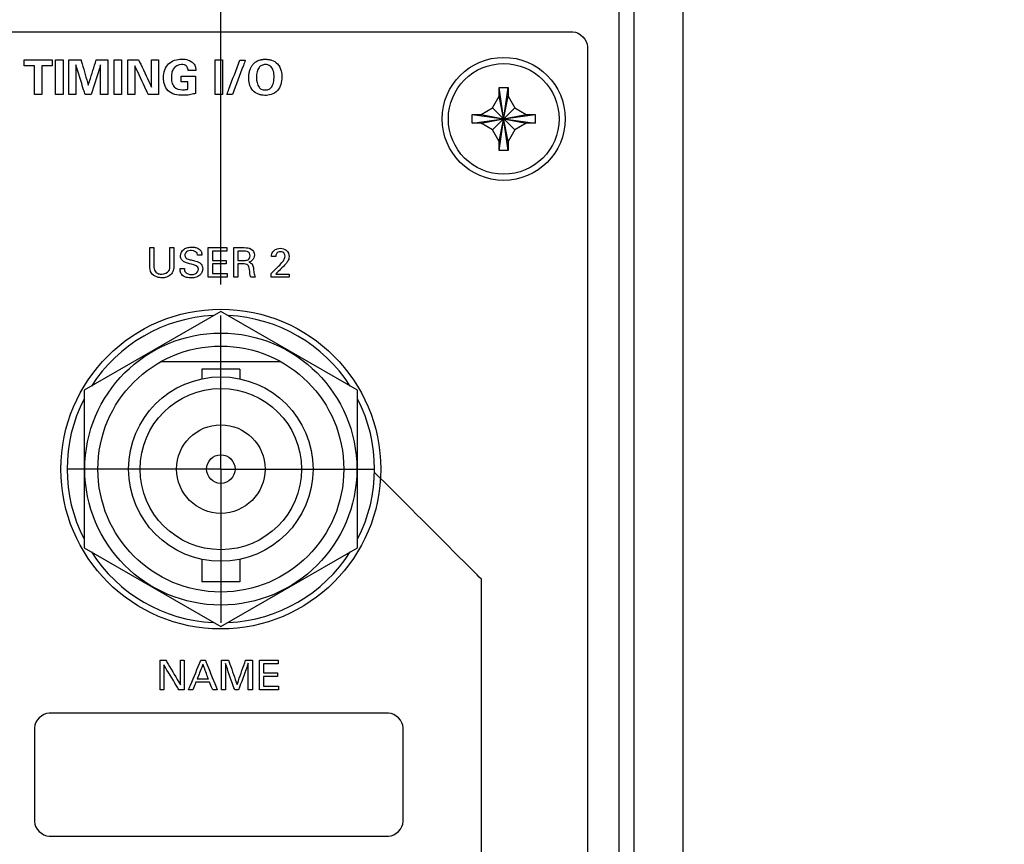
# Model space of a CAD drawing. Header units: inches. Extents: x 0 to 34, y 0 to 22.
# Tile 70 of 100: x 14.8 to 16.8, y 16.5 to 18.2. Entities that reach past the tile are written whole.
import ezdxf

# ---------------------------------------------------------------- set-up
doc = ezdxf.new("R2010")
doc.units = ezdxf.units.IN
doc.header["$LTSCALE"] = 1.87
doc.header["$MEASUREMENT"] = 0
doc.linetypes.add('CENTER', pattern=[0.6, 0.375, -0.075, 0.075, -0.075])
doc.layers.get('0').update_dxf_attribs({"linetype": 'CONTINUOUS'})
for name, color, linetype in [('DATUMCURVES', 7, 'CONTINUOUS'), ('DEFAULT_1', 7, 'CENTER'), ('DIMENSIONS', 7, 'CONTINUOUS')]:
    doc.layers.add(name, color=color, linetype=linetype)
doc.styles.get("Standard").update_dxf_attribs({"font": 'txt', "width": 0.8})
doc.dimstyles.new('DIMSTYLE_1', dxfattribs={"dimtxt": 0.125, "dimasz": 0.18, "dimexe": 0.18, "dimexo": 0.0625, "dimgap": 0.09, "dimtad": 0, "dimtih": 1, "dimtoh": 1, "dimdec": 3, "dimzin": 4, "dimdsep": 46, "dimtxsty": 'STANDARD', "dimblk": '_FILLED', "dimblk1": '_FILLED', "dimblk2": '_FILLED', "dimcen": 0.09, "dimadec": 0, "dimazin": 0, "dimtp": 0.001, "dimtm": 0.001, "dimtfac": 1, "dimtdec": 3, "dimtofl": 0, "dimtmove": 0, "dimatfit": 3, "dimldrblk": '_FILLED', "dimfxl": 1, "dimtolj": 1, "dimtzin": 4, "dimarcsym": 0})

# ---------------------------------------------------------------- blocks, each defined once
blk = doc.blocks.new('_FILLED')
at = {"color": 0, "linetype": 'BYBLOCK'}
blk.add_solid([(0, 0), (-1, 0.174), (-1, -0.174)], dxfattribs=at)
blk = doc.blocks.new('*D20')
at = {"layer": 'DIMENSIONS', "color": 2, "linetype": 'CONTINUOUS'}
for p, q in [((14.3524, 17.6723), (14.3524, 20.3602)), ((15.2391, 17.6723), (15.2391, 20.3602)), ((14.3524, 20.2352), (13.9924, 20.2352)), ((15.2391, 20.2352), (15.5981, 20.2352))]:
    blk.add_line(p, q, dxfattribs=at)
at = {"layer": 'DIMENSIONS', "color": 2, "linetype": 'CONTINUOUS', "xscale": 0.18, "yscale": 0.18, "zscale": 0.18}
blk.add_blockref('_FILLED', (14.3524, 20.2352), dxfattribs=at)
at = {"layer": 'DIMENSIONS', "color": 2, "linetype": 'CONTINUOUS', "xscale": 0.18, "yscale": 0.18, "zscale": 0.18, "rotation": 180}
blk.add_blockref('_FILLED', (15.2391, 20.2352), dxfattribs=at)
at = {"layer": 'DIMENSIONS', "color": 2, "linetype": 'CONTINUOUS', "width": 0.8}
for s, p in [('.887', (15.6606, 20.1727)), ('[', (16.1856, 20.1727)), ('22.52', (16.2856, 20.1727)), (']', (16.7856, 20.1727))]:
    blk.add_text(s, height=0.125, dxfattribs=at).set_placement(p)

msp = doc.modelspace()

# ---------------------------------------------------------------- linework, layer by layer
at = {"color": 7, "linetype": 'CONTINUOUS'}
for p, q in [((16.0491, 9.3238), (16.0491, 18.9448)), ((16.0791, 9.3265), (16.0791, 18.9422)), ((16.1791, 9.3389), (16.1791, 18.9298)), ((15.8051, 17.9453), (15.8231, 18.0733)), ((15.8051, 18.0553), (15.8051, 18.0733)), ((15.8051, 18.0733), (15.8231, 18.0733)), ((15.8231, 17.9453), (15.8051, 18.0733)), ((15.8231, 18.0733), (15.8231, 18.0553)), ((15.7915, 18.0319), (15.8051, 18.0553)), ((15.8051, 17.9633), (15.8231, 18.0553)), ((15.8231, 17.9633), (15.8051, 18.0553)), ((15.8231, 18.0553), (15.8366, 18.0319)), ((15.7501, 18.0003), (15.7501, 18.0183)), ((15.7501, 18.0003), (15.8781, 18.0183)), ((15.7501, 18.0183), (15.7681, 18.0183)), ((15.7501, 18.0183), (15.8781, 18.0003)), ((15.7681, 18.0183), (15.7915, 18.0319)), ((15.7681, 18.0003), (15.8601, 18.0183)), ((15.7681, 18.0183), (15.8601, 18.0003)), ((15.7915, 17.9868), (15.8366, 18.0319)), ((15.8366, 17.9868), (15.7915, 18.0319)), ((15.8366, 18.0319), (15.8601, 18.0183)), ((15.8601, 18.0183), (15.8781, 18.0183)), ((15.8781, 18.0183), (15.8781, 18.0003)), ((15.7681, 18.0003), (15.7501, 18.0003)), ((15.7915, 17.9868), (15.7681, 18.0003)), ((15.8601, 18.0003), (15.8366, 17.9868)), ((15.8781, 18.0003), (15.8601, 18.0003)), ((15.8051, 17.9633), (15.7915, 17.9868)), ((15.8366, 17.9868), (15.8231, 17.9633)), ((15.8051, 17.9453), (15.8051, 17.9633)), ((15.8231, 17.9633), (15.8231, 17.9453)), ((15.8231, 17.9453), (15.8051, 17.9453)), ((15.2391, 17.6178), (14.9616, 17.4575)), ((15.5166, 17.4575), (15.2391, 17.6178)), ((15.3614, 17.5153), (15.1167, 17.5153)), ((15.2006, 17.5006), (15.2006, 17.4808)), ((15.2776, 17.5006), (15.2006, 17.5006)), ((15.2776, 17.5006), (15.2776, 17.4808)), ((14.9616, 17.4575), (14.9616, 17.1371)), ((15.5166, 17.1371), (15.5166, 17.4575)), ((14.9616, 17.1371), (15.2391, 16.9769)), ((15.2391, 16.9769), (15.5166, 17.1371)), ((15.2006, 17.1138), (15.2006, 17.0681)), ((15.2776, 17.1138), (15.2776, 17.0681)), ((15.2776, 17.0681), (15.2006, 17.0681))]:
    msp.add_line(p, q, dxfattribs=at)
for centre, radius in [((15.8141, 18.0093), 0.125), ((15.8141, 18.0093), 0.1125), ((15.2391, 17.2973), 0.325), ((15.2391, 17.2973), 0.2765), ((15.2391, 17.2973), 0.25), ((15.2391, 17.2973), 0.1875), ((15.2391, 17.2973), 0.164), ((15.2391, 17.2973), 0.09), ((15.2391, 17.2973), 0.029)]:
    msp.add_circle(centre, radius, dxfattribs=at)
for start, end in [(92.8821, 147.3645), (32.6355, 87.1179), (152.8684, 207.1316), (332.8684, 27.1316), (212.6355, 267.1179), (272.8821, 327.3645)]:
    msp.add_arc((15.2391, 17.2973), 0.3125, start, end, dxfattribs=at)
at = {"layer": 'DATUMCURVES', "color": 40, "linetype": 'CONTINUOUS'}
for points, knots in [([(13.5355, 18.186, 0.8645), (13.6615, 18.186, 0.8645), (14.4678, 18.186, 0.8645), (15.2742, 18.186, 0.8645), (15.9545, 18.186, 0.8645)], [0, 0, 0, 0, 0.15625, 1, 1, 1, 1]), ([(15.9845, 18.156, 0.8645), (15.9845, 17.7306, 0.8645), (15.9845, 15.0079, 0.8645), (15.9845, 12.2853, 0.8645), (15.9845, 9.9881, 0.8645)], [0, 0, 0, 0, 0.15625, 1, 1, 1, 1]), ([(14.8394, 18.1291, 0.8645), (14.8423, 18.1291, 0.8645), (14.8613, 18.1291, 0.8645), (14.8803, 18.1291, 0.8645), (14.8963, 18.1291, 0.8645)], [0, 0, 0, 0, 0.15625, 1, 1, 1, 1]), ([(14.8603, 18.1174, 0.8645), (14.8592, 18.1174, 0.8645), (14.8522, 18.1174, 0.8645), (14.8452, 18.1174, 0.8645), (14.8394, 18.1174, 0.8645)], [0, 0, 0, 0, 0.15625, 1, 1, 1, 1]), ([(14.8603, 18.0588, 0.8645), (14.8603, 18.0618, 0.8645), (14.8603, 18.0814, 0.8645), (14.8603, 18.1009, 0.8645), (14.8603, 18.1174, 0.8645)], [0, 0, 0, 0, 0.15625, 1, 1, 1, 1]), ([(14.8963, 18.1174, 0.8645), (14.8952, 18.1174, 0.8645), (14.8883, 18.1174, 0.8645), (14.8813, 18.1174, 0.8645), (14.8754, 18.1174, 0.8645)], [0, 0, 0, 0, 0.15625, 1, 1, 1, 1]), ([(14.8754, 18.1174, 0.8645), (14.8754, 18.1143, 0.8645), (14.8754, 18.0948, 0.8645), (14.8754, 18.0753, 0.8645), (14.8754, 18.0588, 0.8645)], [0, 0, 0, 0, 0.15625, 1, 1, 1, 1]), ([(14.9032, 18.1293, 0.8645), (14.904, 18.1293, 0.8645), (14.909, 18.1293, 0.8645), (14.9141, 18.1293, 0.8645), (14.9183, 18.1293, 0.8645)], [0, 0, 0, 0, 0.15625, 1, 1, 1, 1]), ([(14.9032, 18.0588, 0.8645), (14.9032, 18.0624, 0.8645), (14.9032, 18.0859, 0.8645), (14.9032, 18.1094, 0.8645), (14.9032, 18.1293, 0.8645)], [0, 0, 0, 0, 0.15625, 1, 1, 1, 1]), ([(14.9183, 18.1293, 0.8645), (14.9183, 18.1256, 0.8645), (14.9183, 18.1021, 0.8645), (14.9183, 18.0786, 0.8645), (14.9183, 18.0588, 0.8645)], [0, 0, 0, 0, 0.15625, 1, 1, 1, 1]), ([(14.9303, 18.1291, 0.8645), (14.9315, 18.1291, 0.8645), (14.9397, 18.1291, 0.8645), (14.9479, 18.1291, 0.8645), (14.9549, 18.1291, 0.8645)], [0, 0, 0, 0, 0.15625, 1, 1, 1, 1]), ([(14.9303, 18.0588, 0.8645), (14.9303, 18.0624, 0.8645), (14.9303, 18.0859, 0.8645), (14.9303, 18.1093, 0.8645), (14.9303, 18.1291, 0.8645)], [0, 0, 0, 0, 0.15625, 1, 1, 1, 1]), ([(14.9631, 18.0588, 0.8645), (14.9622, 18.0619, 0.8645), (14.9559, 18.082, 0.8645), (14.9496, 18.1021, 0.8645), (14.9444, 18.119, 0.8645)], [0, 0, 0, 0, 0.15625, 1, 1, 1, 1]), ([(14.9444, 18.119, 0.8645), (14.9444, 18.1159, 0.8645), (14.9444, 18.0958, 0.8645), (14.9444, 18.0757, 0.8645), (14.9444, 18.0588, 0.8645)], [0, 0, 0, 0, 0.15625, 1, 1, 1, 1]), ([(14.9549, 18.1291, 0.8645), (14.9556, 18.1264, 0.8645), (14.9606, 18.1094, 0.8645), (14.9655, 18.0923, 0.8645), (14.9697, 18.0779, 0.8645)], [0, 0, 0, 0, 0.15625, 1, 1, 1, 1]), ([(14.9697, 18.0779, 0.8645), (14.9706, 18.0806, 0.8645), (14.9759, 18.0976, 0.8645), (14.9813, 18.1147, 0.8645), (14.9858, 18.1291, 0.8645)], [0, 0, 0, 0, 0.15625, 1, 1, 1, 1]), ([(14.9947, 18.119, 0.8645), (14.9937, 18.1159, 0.8645), (14.9873, 18.0958, 0.8645), (14.981, 18.0757, 0.8645), (14.9756, 18.0588, 0.8645)], [0, 0, 0, 0, 0.15625, 1, 1, 1, 1]), ([(14.9858, 18.1291, 0.8645), (14.987, 18.1291, 0.8645), (14.995, 18.1291, 0.8645), (15.003, 18.1291, 0.8645), (15.0097, 18.1291, 0.8645)], [0, 0, 0, 0, 0.15625, 1, 1, 1, 1]), ([(14.9947, 18.0588, 0.8645), (14.9947, 18.0619, 0.8645), (14.9947, 18.082, 0.8645), (14.9947, 18.1021, 0.8645), (14.9947, 18.119, 0.8645)], [0, 0, 0, 0, 0.15625, 1, 1, 1, 1]), ([(15.0097, 18.1291, 0.8645), (15.0097, 18.1254, 0.8645), (15.0097, 18.102, 0.8645), (15.0097, 18.0785, 0.8645), (15.0097, 18.0588, 0.8645)], [0, 0, 0, 0, 0.15625, 1, 1, 1, 1]), ([(15.022, 18.1293, 0.8645), (15.0228, 18.1293, 0.8645), (15.0278, 18.1293, 0.8645), (15.0329, 18.1293, 0.8645), (15.0371, 18.1293, 0.8645)], [0, 0, 0, 0, 0.15625, 1, 1, 1, 1]), ([(15.022, 18.0588, 0.8645), (15.022, 18.0624, 0.8645), (15.022, 18.0859, 0.8645), (15.022, 18.1094, 0.8645), (15.022, 18.1293, 0.8645)], [0, 0, 0, 0, 0.15625, 1, 1, 1, 1]), ([(15.0371, 18.1293, 0.8645), (15.0371, 18.1256, 0.8645), (15.0371, 18.1021, 0.8645), (15.0371, 18.0786, 0.8645), (15.0371, 18.0588, 0.8645)], [0, 0, 0, 0, 0.15625, 1, 1, 1, 1]), ([(15.0502, 18.1291, 0.8645), (15.0514, 18.1291, 0.8645), (15.0586, 18.1291, 0.8645), (15.0659, 18.1291, 0.8645), (15.072, 18.1291, 0.8645)], [0, 0, 0, 0, 0.15625, 1, 1, 1, 1]), ([(15.0502, 18.0588, 0.8645), (15.0502, 18.0624, 0.8645), (15.0502, 18.0859, 0.8645), (15.0502, 18.1093, 0.8645), (15.0502, 18.1291, 0.8645)], [0, 0, 0, 0, 0.15625, 1, 1, 1, 1]), ([(15.0917, 18.0588, 0.8645), (15.0902, 18.0618, 0.8645), (15.0812, 18.0813, 0.8645), (15.0721, 18.1007, 0.8645), (15.0644, 18.1171, 0.8645)], [0, 0, 0, 0, 0.15625, 1, 1, 1, 1]), ([(15.0644, 18.1171, 0.8645), (15.0644, 18.1141, 0.8645), (15.0644, 18.0946, 0.8645), (15.0644, 18.0752, 0.8645), (15.0644, 18.0588, 0.8645)], [0, 0, 0, 0, 0.15625, 1, 1, 1, 1]), ([(15.072, 18.1291, 0.8645), (15.0734, 18.1262, 0.8645), (15.0822, 18.1077, 0.8645), (15.0909, 18.0893, 0.8645), (15.0984, 18.0737, 0.8645)], [0, 0, 0, 0, 0.15625, 1, 1, 1, 1]), ([(15.0984, 18.0737, 0.8645), (15.0984, 18.0766, 0.8645), (15.0984, 18.0951, 0.8645), (15.0984, 18.1135, 0.8645), (15.0984, 18.1291, 0.8645)], [0, 0, 0, 0, 0.15625, 1, 1, 1, 1]), ([(15.1124, 18.1291, 0.8645), (15.1124, 18.1254, 0.8645), (15.1124, 18.102, 0.8645), (15.1124, 18.0785, 0.8645), (15.1124, 18.0588, 0.8645)], [0, 0, 0, 0, 0.15625, 1, 1, 1, 1]), ([(15.1618, 18.0572, 0.8645), (15.1513, 18.0572, 0.8645), (15.1335, 18.0603, 0.8645), (15.1236, 18.0789, 0.8645), (15.122, 18.094, 0.8645), (15.124, 18.1088, 0.8645), (15.1347, 18.1262, 0.8645), (15.1504, 18.131, 0.8645), (15.1604, 18.131, 0.8645), (15.1609, 18.131, 0.8645)], [0, 0, 0, 0, 0.260109, 0.387077, 0.496282, 0.635165, 0.753405, 0.987593, 1, 1, 1, 1]), ([(15.159, 18.12, 0.8645), (15.1527, 18.12, 0.8645), (15.1425, 18.1143, 0.8645), (15.1391, 18.1022, 0.8645), (15.1382, 18.0931, 0.8645), (15.1391, 18.0836, 0.8645), (15.1443, 18.0713, 0.8645), (15.155, 18.0684, 0.8645), (15.1609, 18.0684, 0.8645)], [0, 0, 0, 0, 0.25562, 0.378803, 0.49618, 0.619196, 0.764618, 1, 1, 1, 1]), ([(15.1727, 18.1075, 0.8645), (15.1726, 18.1099, 0.8645), (15.1716, 18.115, 0.8645), (15.1656, 18.1195, 0.8645), (15.1611, 18.12, 0.8645), (15.159, 18.12, 0.8645)], [0, 0, 0, 0, 0.355092, 0.705639, 1, 1, 1, 1]), ([(15.1609, 18.131, 0.8645), (15.165, 18.1309, 0.8645), (15.1731, 18.1296, 0.8645), (15.1833, 18.1238, 0.8645), (15.1879, 18.1151, 0.8645), (15.1883, 18.1097, 0.8645), (15.1884, 18.1075, 0.8645)], [0, 0, 0, 0, 0.295716, 0.608594, 0.831306, 1, 1, 1, 1]), ([(15.2274, 18.1293, 0.8645), (15.2282, 18.1293, 0.8645), (15.2332, 18.1293, 0.8645), (15.2382, 18.1293, 0.8645), (15.2424, 18.1293, 0.8645)], [0, 0, 0, 0, 0.15625, 1, 1, 1, 1]), ([(15.2274, 18.0588, 0.8645), (15.2274, 18.0624, 0.8645), (15.2274, 18.0859, 0.8645), (15.2274, 18.1094, 0.8645), (15.2274, 18.1293, 0.8645)], [0, 0, 0, 0, 0.15625, 1, 1, 1, 1]), ([(15.2424, 18.1293, 0.8645), (15.2424, 18.1256, 0.8645), (15.2424, 18.1021, 0.8645), (15.2424, 18.0786, 0.8645), (15.2424, 18.0588, 0.8645)], [0, 0, 0, 0, 0.15625, 1, 1, 1, 1]), ([(15.2514, 18.0588, 0.8645), (15.2528, 18.0624, 0.8645), (15.2615, 18.0857, 0.8645), (15.2703, 18.1089, 0.8645), (15.2777, 18.1286, 0.8645)], [0, 0, 0, 0, 0.15625, 1, 1, 1, 1]), ([(15.2889, 18.1286, 0.8645), (15.2876, 18.1249, 0.8645), (15.2788, 18.1017, 0.8645), (15.2701, 18.0784, 0.8645), (15.2628, 18.0588, 0.8645)], [0, 0, 0, 0, 0.15625, 1, 1, 1, 1]), ([(15.3283, 18.057, 0.8645), (15.3262, 18.0571, 0.8645), (15.3222, 18.0575, 0.8645), (15.3135, 18.0597, 0.8645), (15.3027, 18.0664, 0.8645), (15.2962, 18.0809, 0.8645), (15.2956, 18.0925, 0.8645), (15.2961, 18.0998, 0.8645), (15.2974, 18.1067, 0.8645), (15.2996, 18.1131, 0.8645), (15.303, 18.1188, 0.8645), (15.3076, 18.1237, 0.8645), (15.3124, 18.1268, 0.8645), (15.317, 18.1287, 0.8645), (15.3202, 18.1296, 0.8645), (15.3229, 18.13, 0.8645), (15.325, 18.1303, 0.8645), (15.3269, 18.1305, 0.8645), (15.3281, 18.1305, 0.8645), (15.3291, 18.1305, 0.8645), (15.3291, 18.1305, 0.8645), (15.3296, 18.1305, 0.8645)], [0, 0, 0, 0, 0.037692, 0.081665, 0.169613, 0.27582, 0.382027, 0.459273, 0.53652, 0.613767, 0.691013, 0.76826, 0.845507, 0.88413, 0.922753, 0.942065, 0.961377, 0.980688, 0.990344, 0.995172, 1, 1, 1, 1]), ([(15.3474, 18.0947, 0.8645), (15.3474, 18.0981, 0.8645), (15.3466, 18.1082, 0.8645), (15.3399, 18.1179, 0.8645), (15.3304, 18.1205, 0.8645), (15.3217, 18.1186, 0.8645), (15.3133, 18.1115, 0.8645), (15.3115, 18.1015, 0.8645), (15.3116, 18.0934, 0.8645)], [0, 0, 0, 0, 0.147385, 0.296295, 0.445204, 0.562116, 0.679028, 1, 1, 1, 1]), ([(15.3296, 18.1305, 0.8645), (15.3301, 18.1305, 0.8645), (15.3326, 18.1305, 0.8645), (15.3365, 18.1301, 0.8645), (15.3444, 18.1285, 0.8645), (15.3557, 18.1218, 0.8645), (15.3625, 18.1066, 0.8645), (15.3637, 18.0922, 0.8645), (15.3617, 18.0791, 0.8645), (15.3541, 18.0643, 0.8645), (15.3407, 18.0577, 0.8645), (15.3322, 18.057, 0.8645), (15.3286, 18.057, 0.8645), (15.3283, 18.057, 0.8645)], [0, 0, 0, 0, 0.020694, 0.041388, 0.082775, 0.16555, 0.256049, 0.346547, 0.480456, 0.614364, 0.796858, 0.979353, 1, 1, 1, 1]), ([(15.1587, 18.0962, 0.8645), (15.1602, 18.0962, 0.8645), (15.1698, 18.0962, 0.8645), (15.1793, 18.0962, 0.8645), (15.1874, 18.0962, 0.8645)], [0, 0, 0, 0, 0.15625, 1, 1, 1, 1]), ([(15.1884, 18.1075, 0.8645), (15.1876, 18.1075, 0.8645), (15.1824, 18.1075, 0.8645), (15.1771, 18.1075, 0.8645), (15.1727, 18.1075, 0.8645)], [0, 0, 0, 0, 0.15625, 1, 1, 1, 1]), ([(15.1874, 18.0962, 0.8645), (15.1874, 18.0944, 0.8645), (15.1874, 18.0827, 0.8645), (15.1874, 18.071, 0.8645), (15.1874, 18.0611, 0.8645)], [0, 0, 0, 0, 0.15625, 1, 1, 1, 1]), ([(15.3168, 18.0737, 0.8645), (15.3179, 18.0723, 0.8645), (15.3206, 18.0695, 0.8645), (15.329, 18.0675, 0.8645), (15.338, 18.0692, 0.8645), (15.3437, 18.0749, 0.8645), (15.3474, 18.0836, 0.8645), (15.3474, 18.0947, 0.8645)], [0, 0, 0, 0, 0.19376, 0.38752, 0.556901, 0.726282, 1, 1, 1, 1]), ([(15.1723, 18.0698, 0.8645), (15.1723, 18.0705, 0.8645), (15.1723, 18.0755, 0.8645), (15.1723, 18.0804, 0.8645), (15.1723, 18.0845, 0.8645)], [0, 0, 0, 0, 0.15625, 1, 1, 1, 1]), ([(14.8754, 18.0588, 0.8645), (14.8746, 18.0588, 0.8645), (14.8696, 18.0588, 0.8645), (14.8645, 18.0588, 0.8645), (14.8603, 18.0588, 0.8645)], [0, 0, 0, 0, 0.15625, 1, 1, 1, 1]), ([(14.9183, 18.0588, 0.8645), (14.9175, 18.0588, 0.8645), (14.9125, 18.0588, 0.8645), (14.9075, 18.0588, 0.8645), (14.9032, 18.0588, 0.8645)], [0, 0, 0, 0, 0.15625, 1, 1, 1, 1]), ([(15.0097, 18.0588, 0.8645), (15.0089, 18.0588, 0.8645), (15.0039, 18.0588, 0.8645), (14.9989, 18.0588, 0.8645), (14.9947, 18.0588, 0.8645)], [0, 0, 0, 0, 0.15625, 1, 1, 1, 1]), ([(15.0371, 18.0588, 0.8645), (15.0363, 18.0588, 0.8645), (15.0313, 18.0588, 0.8645), (15.0263, 18.0588, 0.8645), (15.022, 18.0588, 0.8645)], [0, 0, 0, 0, 0.15625, 1, 1, 1, 1]), ([(15.0644, 18.0588, 0.8645), (15.0637, 18.0588, 0.8645), (15.059, 18.0588, 0.8645), (15.0542, 18.0588, 0.8645), (15.0502, 18.0588, 0.8645)], [0, 0, 0, 0, 0.15625, 1, 1, 1, 1]), ([(15.1124, 18.0588, 0.8645), (15.1113, 18.0588, 0.8645), (15.1044, 18.0588, 0.8645), (15.0975, 18.0588, 0.8645), (15.0917, 18.0588, 0.8645)], [0, 0, 0, 0, 0.15625, 1, 1, 1, 1]), ([(15.1609, 18.0684, 0.8645), (15.1624, 18.0684, 0.8645), (15.1663, 18.0685, 0.8645), (15.1701, 18.0691, 0.8645), (15.1723, 18.0698, 0.8645)], [0, 0, 0, 0, 0.4006, 1, 1, 1, 1]), ([(15.1874, 18.0611, 0.8645), (15.1861, 18.0607, 0.8645), (15.1779, 18.058, 0.8645), (15.1691, 18.0572, 0.8645), (15.1618, 18.0572, 0.8645)], [0, 0, 0, 0, 0.156028, 1, 1, 1, 1]), ([(15.2424, 18.0588, 0.8645), (15.2417, 18.0588, 0.8645), (15.2366, 18.0588, 0.8645), (15.2316, 18.0588, 0.8645), (15.2274, 18.0588, 0.8645)], [0, 0, 0, 0, 0.15625, 1, 1, 1, 1]), ([(15.0946, 17.7108, 0.8645), (15.0946, 17.7127, 0.8645), (15.0946, 17.725, 0.8645), (15.0946, 17.7372, 0.8645), (15.0946, 17.7475, 0.8645)], [0, 0, 0, 0, 0.15625, 1, 1, 1, 1]), ([(15.1029, 17.7475, 0.8645), (15.1029, 17.7456, 0.8645), (15.1029, 17.7331, 0.8645), (15.1029, 17.7207, 0.8645), (15.1029, 17.7102, 0.8645)], [0, 0, 0, 0, 0.15625, 1, 1, 1, 1]), ([(15.1356, 17.7106, 0.8645), (15.1356, 17.7125, 0.8645), (15.1356, 17.7248, 0.8645), (15.1356, 17.7371, 0.8645), (15.1356, 17.7475, 0.8645)], [0, 0, 0, 0, 0.15625, 1, 1, 1, 1]), ([(15.1437, 17.7475, 0.8645), (15.1437, 17.7456, 0.8645), (15.1437, 17.7332, 0.8645), (15.1437, 17.7208, 0.8645), (15.1437, 17.7104, 0.8645)], [0, 0, 0, 0, 0.15625, 1, 1, 1, 1]), ([(15.1797, 17.7139, 0.8645), (15.1742, 17.7153, 0.8645), (15.1655, 17.7162, 0.8645), (15.158, 17.7243, 0.8645), (15.1561, 17.7341, 0.8645), (15.1617, 17.7442, 0.8645), (15.1718, 17.748, 0.8645), (15.1797, 17.7489, 0.8645), (15.1849, 17.7485, 0.8645), (15.1872, 17.7479, 0.8645)], [0, 0, 0, 0, 0.246147, 0.354055, 0.444247, 0.661919, 0.776523, 0.89719, 1, 1, 1, 1]), ([(15.192, 17.7325, 0.8645), (15.1917, 17.7377, 0.8645), (15.1809, 17.7432, 0.8645), (15.1694, 17.7407, 0.8645), (15.1659, 17.7345, 0.8645), (15.166, 17.7316, 0.8645), (15.166, 17.7315, 0.8645)], [0, 0, 0, 0, 0.458145, 0.755208, 0.98831, 1, 1, 1, 1]), ([(15.1872, 17.7479, 0.8645), (15.1875, 17.7478, 0.8645), (15.1912, 17.7469, 0.8645), (15.1967, 17.7443, 0.8645), (15.2002, 17.7378, 0.8645), (15.2006, 17.7341, 0.8645), (15.2007, 17.7325, 0.8645)], [0, 0, 0, 0, 0.04632, 0.500534, 0.786244, 1, 1, 1, 1]), ([(15.2136, 17.7475, 0.8645), (15.2155, 17.7475, 0.8645), (15.2281, 17.7475, 0.8645), (15.2407, 17.7475, 0.8645), (15.2513, 17.7475, 0.8645)], [0, 0, 0, 0, 0.15625, 1, 1, 1, 1]), ([(15.2136, 17.6873, 0.8645), (15.2136, 17.6905, 0.8645), (15.2136, 17.7105, 0.8645), (15.2136, 17.7306, 0.8645), (15.2136, 17.7475, 0.8645)], [0, 0, 0, 0, 0.15625, 1, 1, 1, 1]), ([(15.2513, 17.7404, 0.8645), (15.2498, 17.7404, 0.8645), (15.24, 17.7404, 0.8645), (15.2302, 17.7404, 0.8645), (15.2219, 17.7404, 0.8645)], [0, 0, 0, 0, 0.15625, 1, 1, 1, 1]), ([(15.2219, 17.7404, 0.8645), (15.2219, 17.7394, 0.8645), (15.2219, 17.7332, 0.8645), (15.2219, 17.7269, 0.8645), (15.2219, 17.7217, 0.8645)], [0, 0, 0, 0, 0.15625, 1, 1, 1, 1]), ([(15.2653, 17.7475, 0.8645), (15.2664, 17.7475, 0.8645), (15.2736, 17.7475, 0.8645), (15.2808, 17.7475, 0.8645), (15.2868, 17.7475, 0.8645)], [0, 0, 0, 0, 0.15625, 1, 1, 1, 1]), ([(15.2653, 17.6873, 0.8645), (15.2653, 17.6905, 0.8645), (15.2653, 17.7105, 0.8645), (15.2653, 17.7306, 0.8645), (15.2653, 17.7475, 0.8645)], [0, 0, 0, 0, 0.15625, 1, 1, 1, 1]), ([(15.2734, 17.7405, 0.8645), (15.2734, 17.7395, 0.8645), (15.2734, 17.7332, 0.8645), (15.2734, 17.7269, 0.8645), (15.2734, 17.7216, 0.8645)], [0, 0, 0, 0, 0.15625, 1, 1, 1, 1]), ([(15.2986, 17.7307, 0.8645), (15.2986, 17.7327, 0.8645), (15.2975, 17.7389, 0.8645), (15.2904, 17.7405, 0.8645), (15.2866, 17.7405, 0.8645)], [0, 0, 0, 0, 0.338259, 1, 1, 1, 1]), ([(15.2868, 17.7475, 0.8645), (15.2915, 17.7475, 0.8645), (15.3018, 17.747, 0.8645), (15.3094, 17.7332, 0.8645), (15.3047, 17.7217, 0.8645), (15.2986, 17.7185, 0.8645), (15.296, 17.7178, 0.8645)], [0, 0, 0, 0, 0.296382, 0.589084, 0.830152, 1, 1, 1, 1]), ([(15.3422, 17.7292, 0.8645), (15.3422, 17.7312, 0.8645), (15.3427, 17.7359, 0.8645), (15.3468, 17.7422, 0.8645), (15.3535, 17.7456, 0.8645), (15.3621, 17.7466, 0.8645), (15.3741, 17.7439, 0.8645), (15.3778, 17.734, 0.8645), (15.3778, 17.7292, 0.8645)], [0, 0, 0, 0, 0.107072, 0.258343, 0.390688, 0.504225, 0.739354, 1, 1, 1, 1]), ([(15.3536, 17.7371, 0.8645), (15.353, 17.7365, 0.8645), (15.3513, 17.7342, 0.8645), (15.3509, 17.7312, 0.8645), (15.3509, 17.7292, 0.8645)], [0, 0, 0, 0, 0.290134, 1, 1, 1, 1]), ([(15.3564, 17.7097, 0.8645), (15.3596, 17.7128, 0.8645), (15.3641, 17.7177, 0.8645), (15.3688, 17.7246, 0.8645), (15.3699, 17.7303, 0.8645), (15.3689, 17.7353, 0.8645), (15.3651, 17.7389, 0.8645), (15.3602, 17.7396, 0.8645), (15.356, 17.7389, 0.8645), (15.354, 17.7374, 0.8645), (15.3536, 17.7371, 0.8645)], [0, 0, 0, 0, 0.286441, 0.428446, 0.528193, 0.656448, 0.738012, 0.846377, 0.964984, 1, 1, 1, 1]), ([(15.1962, 17.7167, 0.8645), (15.1985, 17.7152, 0.8645), (15.2016, 17.7112, 0.8645), (15.2024, 17.7052, 0.8645), (15.202, 17.7008, 0.8645), (15.2004, 17.696, 0.8645), (15.1963, 17.6906, 0.8645), (15.1899, 17.6874, 0.8645), (15.1838, 17.6861, 0.8645), (15.1772, 17.6857, 0.8645), (15.1701, 17.6864, 0.8645), (15.1649, 17.6886, 0.8645), (15.1631, 17.6898, 0.8645)], [0, 0, 0, 0, 0.128889, 0.217427, 0.278501, 0.337317, 0.454918, 0.587215, 0.663953, 0.749727, 0.89645, 1, 1, 1, 1]), ([(15.166, 17.7315, 0.8645), (15.1662, 17.7295, 0.8645), (15.1687, 17.7245, 0.8645), (15.174, 17.7237, 0.8645), (15.1768, 17.723, 0.8645)], [0, 0, 0, 0, 0.406648, 1, 1, 1, 1]), ([(15.1768, 17.723, 0.8645), (15.1797, 17.7223, 0.8645), (15.1862, 17.7206, 0.8645), (15.193, 17.7188, 0.8645), (15.1962, 17.7167, 0.8645)], [0, 0, 0, 0, 0.433484, 1, 1, 1, 1]), ([(15.2219, 17.7217, 0.8645), (15.2234, 17.7217, 0.8645), (15.2327, 17.7217, 0.8645), (15.242, 17.7217, 0.8645), (15.2499, 17.7217, 0.8645)], [0, 0, 0, 0, 0.15625, 1, 1, 1, 1]), ([(15.2499, 17.7147, 0.8645), (15.2485, 17.7147, 0.8645), (15.2391, 17.7147, 0.8645), (15.2298, 17.7147, 0.8645), (15.2219, 17.7147, 0.8645)], [0, 0, 0, 0, 0.15625, 1, 1, 1, 1]), ([(15.2219, 17.7147, 0.8645), (15.2219, 17.7136, 0.8645), (15.2219, 17.7069, 0.8645), (15.2219, 17.7003, 0.8645), (15.2219, 17.6947, 0.8645)], [0, 0, 0, 0, 0.15625, 1, 1, 1, 1]), ([(15.2736, 17.7145, 0.8645), (15.2736, 17.7131, 0.8645), (15.2736, 17.704, 0.8645), (15.2736, 17.695, 0.8645), (15.2736, 17.6873, 0.8645)], [0, 0, 0, 0, 0.15625, 1, 1, 1, 1]), ([(15.3, 17.6873, 0.8645), (15.2983, 17.6924, 0.8645), (15.2978, 17.7005, 0.8645), (15.2956, 17.7141, 0.8645), (15.2875, 17.7145, 0.8645), (15.2841, 17.7145, 0.8645)], [0, 0, 0, 0, 0.450399, 0.713976, 1, 1, 1, 1]), ([(15.296, 17.7178, 0.8645), (15.2984, 17.7172, 0.8645), (15.3038, 17.7148, 0.8645), (15.3054, 17.7057, 0.8645), (15.3062, 17.6967, 0.8645), (15.3079, 17.6903, 0.8645), (15.3089, 17.6873, 0.8645)], [0, 0, 0, 0, 0.20884, 0.450487, 0.726483, 1, 1, 1, 1]), ([(15.3778, 17.7292, 0.8645), (15.3778, 17.726, 0.8645), (15.3759, 17.7206, 0.8645), (15.3726, 17.7165, 0.8645), (15.3713, 17.7148, 0.8645)], [0, 0, 0, 0, 0.609621, 1, 1, 1, 1]), ([(15.1437, 17.7104, 0.8645), (15.1437, 17.7081, 0.8645), (15.1433, 17.7024, 0.8645), (15.1391, 17.6931, 0.8645), (15.1297, 17.687, 0.8645), (15.1207, 17.6858, 0.8645), (15.1141, 17.6864, 0.8645), (15.1063, 17.6882, 0.8645), (15.0958, 17.6952, 0.8645), (15.0946, 17.7056, 0.8645), (15.0946, 17.7108, 0.8645)], [0, 0, 0, 0, 0.089511, 0.217289, 0.3762, 0.494113, 0.557295, 0.632787, 0.800994, 1, 1, 1, 1]), ([(15.1029, 17.7102, 0.8645), (15.1029, 17.7065, 0.8645), (15.1038, 17.6994, 0.8645), (15.1118, 17.6941, 0.8645), (15.122, 17.6926, 0.8645), (15.1349, 17.6975, 0.8645), (15.1356, 17.7071, 0.8645), (15.1356, 17.7106, 0.8645)], [0, 0, 0, 0, 0.211511, 0.368611, 0.503498, 0.803367, 1, 1, 1, 1]), ([(15.1631, 17.6898, 0.8645), (15.1619, 17.6906, 0.8645), (15.1589, 17.6932, 0.8645), (15.1565, 17.6988, 0.8645), (15.1563, 17.7031, 0.8645), (15.1563, 17.7049, 0.8645)], [0, 0, 0, 0, 0.254916, 0.678585, 1, 1, 1, 1]), ([(15.165, 17.7049, 0.8645), (15.1651, 17.7023, 0.8645), (15.1664, 17.6946, 0.8645), (15.1751, 17.693, 0.8645), (15.1795, 17.693, 0.8645)], [0, 0, 0, 0, 0.373075, 1, 1, 1, 1]), ([(15.1795, 17.693, 0.8645), (15.182, 17.693, 0.8645), (15.1886, 17.6934, 0.8645), (15.1936, 17.6999, 0.8645), (15.1936, 17.7037, 0.8645)], [0, 0, 0, 0, 0.395991, 1, 1, 1, 1]), ([(15.2219, 17.6947, 0.8645), (15.2235, 17.6947, 0.8645), (15.2335, 17.6947, 0.8645), (15.2435, 17.6947, 0.8645), (15.252, 17.6947, 0.8645)], [0, 0, 0, 0, 0.15625, 1, 1, 1, 1]), ([(15.3413, 17.6949, 0.8645), (15.3421, 17.6957, 0.8645), (15.3471, 17.7006, 0.8645), (15.3522, 17.7056, 0.8645), (15.3564, 17.7097, 0.8645)], [0, 0, 0, 0, 0.15625, 1, 1, 1, 1]), ([(15.3506, 17.6939, 0.8645), (15.352, 17.6939, 0.8645), (15.3611, 17.6939, 0.8645), (15.3703, 17.6939, 0.8645), (15.378, 17.6939, 0.8645)], [0, 0, 0, 0, 0.15625, 1, 1, 1, 1]), ([(15.252, 17.6873, 0.8645), (15.25, 17.6873, 0.8645), (15.2372, 17.6873, 0.8645), (15.2244, 17.6873, 0.8645), (15.2136, 17.6873, 0.8645)], [0, 0, 0, 0, 0.15625, 1, 1, 1, 1]), ([(15.378, 17.6873, 0.8645), (15.3761, 17.6873, 0.8645), (15.3639, 17.6873, 0.8645), (15.3516, 17.6873, 0.8645), (15.3413, 17.6873, 0.8645)], [0, 0, 0, 0, 0.15625, 1, 1, 1, 1]), ([(15.7689, 17.0735, 0.8645), (15.7572, 17.0851, 0.8645), (15.6882, 17.1541, 0.8645), (15.6192, 17.2232, 0.8645), (15.5619, 17.2805, 0.8645)], [0, 0, 0, 0, 0.168941, 1, 1, 1, 1]), ([(15.7689, 16.1391, 0.8645), (15.7689, 16.1877, 0.8645), (15.7689, 16.4992, 0.8645), (15.7689, 16.8107, 0.8645), (15.7689, 17.0735, 0.8645)], [0, 0, 0, 0, 0.15625, 1, 1, 1, 1]), ([(15.1157, 16.8484, 0.8645), (15.1157, 16.8516, 0.8645), (15.1157, 16.8716, 0.8645), (15.1157, 16.8917, 0.8645), (15.1157, 16.9086, 0.8645)], [0, 0, 0, 0, 0.15625, 1, 1, 1, 1]), ([(15.1538, 16.8484, 0.8645), (15.1522, 16.8511, 0.8645), (15.142, 16.8681, 0.8645), (15.1318, 16.8852, 0.8645), (15.1232, 16.8995, 0.8645)], [0, 0, 0, 0, 0.15625, 1, 1, 1, 1]), ([(15.1232, 16.8995, 0.8645), (15.1232, 16.8969, 0.8645), (15.1232, 16.8798, 0.8645), (15.1232, 16.8628, 0.8645), (15.1232, 16.8484, 0.8645)], [0, 0, 0, 0, 0.15625, 1, 1, 1, 1]), ([(15.1272, 16.9086, 0.8645), (15.1288, 16.906, 0.8645), (15.1386, 16.8894, 0.8645), (15.1485, 16.8729, 0.8645), (15.1568, 16.8589, 0.8645)], [0, 0, 0, 0, 0.15625, 1, 1, 1, 1]), ([(15.1568, 16.8589, 0.8645), (15.1568, 16.8614, 0.8645), (15.1568, 16.878, 0.8645), (15.1568, 16.8946, 0.8645), (15.1568, 16.9086, 0.8645)], [0, 0, 0, 0, 0.15625, 1, 1, 1, 1]), ([(15.1645, 16.9086, 0.8645), (15.1645, 16.9055, 0.8645), (15.1645, 16.8854, 0.8645), (15.1645, 16.8654, 0.8645), (15.1645, 16.8484, 0.8645)], [0, 0, 0, 0, 0.15625, 1, 1, 1, 1]), ([(15.1733, 16.8484, 0.8645), (15.1746, 16.8516, 0.8645), (15.1831, 16.8716, 0.8645), (15.1915, 16.8917, 0.8645), (15.1987, 16.9086, 0.8645)], [0, 0, 0, 0, 0.15625, 1, 1, 1, 1]), ([(15.2027, 16.9004, 0.8645), (15.2021, 16.8988, 0.8645), (15.1982, 16.889, 0.8645), (15.1944, 16.8792, 0.8645), (15.1911, 16.8709, 0.8645)], [0, 0, 0, 0, 0.15625, 1, 1, 1, 1]), ([(15.2138, 16.8709, 0.8645), (15.2132, 16.8724, 0.8645), (15.2095, 16.8822, 0.8645), (15.2059, 16.8921, 0.8645), (15.2027, 16.9004, 0.8645)], [0, 0, 0, 0, 0.15625, 1, 1, 1, 1]), ([(15.2076, 16.9086, 0.8645), (15.2088, 16.9055, 0.8645), (15.217, 16.8854, 0.8645), (15.2251, 16.8654, 0.8645), (15.2319, 16.8484, 0.8645)], [0, 0, 0, 0, 0.15625, 1, 1, 1, 1]), ([(15.2402, 16.9086, 0.8645), (15.241, 16.9086, 0.8645), (15.2459, 16.9086, 0.8645), (15.2508, 16.9086, 0.8645), (15.255, 16.9086, 0.8645)], [0, 0, 0, 0, 0.15625, 1, 1, 1, 1]), ([(15.2402, 16.8484, 0.8645), (15.2402, 16.8516, 0.8645), (15.2402, 16.8716, 0.8645), (15.2402, 16.8917, 0.8645), (15.2402, 16.9086, 0.8645)], [0, 0, 0, 0, 0.15625, 1, 1, 1, 1]), ([(15.2673, 16.8484, 0.8645), (15.2663, 16.8512, 0.8645), (15.26, 16.8692, 0.8645), (15.2537, 16.8871, 0.8645), (15.2483, 16.9023, 0.8645)], [0, 0, 0, 0, 0.15625, 1, 1, 1, 1]), ([(15.2483, 16.9023, 0.8645), (15.2483, 16.8995, 0.8645), (15.2483, 16.8815, 0.8645), (15.2483, 16.8636, 0.8645), (15.2483, 16.8484, 0.8645)], [0, 0, 0, 0, 0.15625, 1, 1, 1, 1]), ([(15.255, 16.9086, 0.8645), (15.2559, 16.906, 0.8645), (15.2615, 16.8895, 0.8645), (15.2672, 16.873, 0.8645), (15.272, 16.859, 0.8645)], [0, 0, 0, 0, 0.15625, 1, 1, 1, 1]), ([(15.272, 16.859, 0.8645), (15.2729, 16.8616, 0.8645), (15.2787, 16.8781, 0.8645), (15.2845, 16.8947, 0.8645), (15.2894, 16.9086, 0.8645)], [0, 0, 0, 0, 0.15625, 1, 1, 1, 1]), ([(15.295, 16.9026, 0.8645), (15.294, 16.8998, 0.8645), (15.2874, 16.8817, 0.8645), (15.2808, 16.8637, 0.8645), (15.2752, 16.8484, 0.8645)], [0, 0, 0, 0, 0.15625, 1, 1, 1, 1]), ([(15.295, 16.8484, 0.8645), (15.295, 16.8513, 0.8645), (15.295, 16.8693, 0.8645), (15.295, 16.8874, 0.8645), (15.295, 16.9026, 0.8645)], [0, 0, 0, 0, 0.15625, 1, 1, 1, 1]), ([(15.3032, 16.9086, 0.8645), (15.3032, 16.9055, 0.8645), (15.3032, 16.8854, 0.8645), (15.3032, 16.8654, 0.8645), (15.3032, 16.8484, 0.8645)], [0, 0, 0, 0, 0.15625, 1, 1, 1, 1]), ([(15.3177, 16.9086, 0.8645), (15.3197, 16.9086, 0.8645), (15.3323, 16.9086, 0.8645), (15.3449, 16.9086, 0.8645), (15.3555, 16.9086, 0.8645)], [0, 0, 0, 0, 0.15625, 1, 1, 1, 1]), ([(15.3177, 16.8484, 0.8645), (15.3177, 16.8516, 0.8645), (15.3177, 16.8716, 0.8645), (15.3177, 16.8917, 0.8645), (15.3177, 16.9086, 0.8645)], [0, 0, 0, 0, 0.15625, 1, 1, 1, 1]), ([(15.3555, 16.9015, 0.8645), (15.354, 16.9015, 0.8645), (15.3442, 16.9015, 0.8645), (15.3343, 16.9015, 0.8645), (15.3261, 16.9015, 0.8645)], [0, 0, 0, 0, 0.15625, 1, 1, 1, 1]), ([(15.3261, 16.9015, 0.8645), (15.3261, 16.9005, 0.8645), (15.3261, 16.8943, 0.8645), (15.3261, 16.8881, 0.8645), (15.3261, 16.8828, 0.8645)], [0, 0, 0, 0, 0.15625, 1, 1, 1, 1]), ([(15.3261, 16.8828, 0.8645), (15.3275, 16.8828, 0.8645), (15.3369, 16.8828, 0.8645), (15.3462, 16.8828, 0.8645), (15.3541, 16.8828, 0.8645)], [0, 0, 0, 0, 0.15625, 1, 1, 1, 1]), ([(15.3541, 16.8758, 0.8645), (15.3526, 16.8758, 0.8645), (15.3433, 16.8758, 0.8645), (15.3339, 16.8758, 0.8645), (15.3261, 16.8758, 0.8645)], [0, 0, 0, 0, 0.15625, 1, 1, 1, 1]), ([(15.3261, 16.8758, 0.8645), (15.3261, 16.8747, 0.8645), (15.3261, 16.8681, 0.8645), (15.3261, 16.8614, 0.8645), (15.3261, 16.8558, 0.8645)], [0, 0, 0, 0, 0.15625, 1, 1, 1, 1]), ([(15.1884, 16.8641, 0.8645), (15.1881, 16.8633, 0.8645), (15.1859, 16.8581, 0.8645), (15.1837, 16.8528, 0.8645), (15.1819, 16.8484, 0.8645)], [0, 0, 0, 0, 0.15625, 1, 1, 1, 1]), ([(15.2163, 16.8641, 0.8645), (15.2149, 16.8641, 0.8645), (15.2056, 16.8641, 0.8645), (15.1963, 16.8641, 0.8645), (15.1884, 16.8641, 0.8645)], [0, 0, 0, 0, 0.15625, 1, 1, 1, 1]), ([(15.1911, 16.8709, 0.8645), (15.1923, 16.8709, 0.8645), (15.1998, 16.8709, 0.8645), (15.2074, 16.8709, 0.8645), (15.2138, 16.8709, 0.8645)], [0, 0, 0, 0, 0.15625, 1, 1, 1, 1]), ([(15.2228, 16.8484, 0.8645), (15.2225, 16.8493, 0.8645), (15.2203, 16.8545, 0.8645), (15.2182, 16.8597, 0.8645), (15.2163, 16.8641, 0.8645)], [0, 0, 0, 0, 0.15625, 1, 1, 1, 1]), ([(15.3261, 16.8558, 0.8645), (15.3276, 16.8558, 0.8645), (15.3377, 16.8558, 0.8645), (15.3477, 16.8558, 0.8645), (15.3562, 16.8558, 0.8645)], [0, 0, 0, 0, 0.15625, 1, 1, 1, 1]), ([(15.3562, 16.8484, 0.8645), (15.3542, 16.8484, 0.8645), (15.3413, 16.8484, 0.8645), (15.3285, 16.8484, 0.8645), (15.3177, 16.8484, 0.8645)], [0, 0, 0, 0, 0.15625, 1, 1, 1, 1]), ([(15.58, 16.801, 0.8645), (15.5441, 16.801, 0.8645), (15.3141, 16.801, 0.8645), (15.0841, 16.801, 0.8645), (14.89, 16.801, 0.8645)], [0, 0, 0, 0, 0.15625, 1, 1, 1, 1]), ([(14.86, 16.771, 0.8645), (14.86, 16.7611, 0.8645), (14.86, 16.6978, 0.8645), (14.86, 16.6344, 0.8645), (14.86, 16.581, 0.8645)], [0, 0, 0, 0, 0.15625, 1, 1, 1, 1]), ([(15.61, 16.581, 0.8645), (15.61, 16.5909, 0.8645), (15.61, 16.6542, 0.8645), (15.61, 16.7176, 0.8645), (15.61, 16.771, 0.8645)], [0, 0, 0, 0, 0.15625, 1, 1, 1, 1]), ([(14.89, 16.551, 0.8645), (14.926, 16.551, 0.8645), (15.156, 16.551, 0.8645), (15.386, 16.551, 0.8645), (15.58, 16.551, 0.8645)], [0, 0, 0, 0, 0.15625, 1, 1, 1, 1])]:
    msp.add_open_spline(points, degree=3, knots=knots, dxfattribs=at)
for points in [[(15.9545, 18.186, 0.8645), (15.9686, 18.186, 0.8645), (15.9845, 18.1701, 0.8645), (15.9845, 18.156, 0.8645)], [(14.8394, 18.1174, 0.8645), (14.8394, 18.1213, 0.8645), (14.8394, 18.1252, 0.8645), (14.8394, 18.1291, 0.8645)], [(14.8963, 18.1291, 0.8645), (14.8963, 18.1252, 0.8645), (14.8963, 18.1213, 0.8645), (14.8963, 18.1174, 0.8645)], [(15.0984, 18.1291, 0.8645), (15.103, 18.1291, 0.8645), (15.1077, 18.1291, 0.8645), (15.1124, 18.1291, 0.8645)], [(15.2777, 18.1286, 0.8645), (15.2815, 18.1286, 0.8645), (15.2852, 18.1286, 0.8645), (15.2889, 18.1286, 0.8645)], [(15.1587, 18.0845, 0.8645), (15.1587, 18.0884, 0.8645), (15.1587, 18.0923, 0.8645), (15.1587, 18.0962, 0.8645)], [(15.3116, 18.0934, 0.8645), (15.3116, 18.0866, 0.8645), (15.3126, 18.0792, 0.8645), (15.3168, 18.0737, 0.8645)], [(15.1723, 18.0845, 0.8645), (15.1678, 18.0845, 0.8645), (15.1633, 18.0845, 0.8645), (15.1587, 18.0845, 0.8645)], [(14.9444, 18.0588, 0.8645), (14.9397, 18.0588, 0.8645), (14.935, 18.0588, 0.8645), (14.9303, 18.0588, 0.8645)], [(14.9756, 18.0588, 0.8645), (14.9714, 18.0588, 0.8645), (14.9673, 18.0588, 0.8645), (14.9631, 18.0588, 0.8645)], [(15.2628, 18.0588, 0.8645), (15.259, 18.0588, 0.8645), (15.2552, 18.0588, 0.8645), (15.2514, 18.0588, 0.8645)], [(15.0946, 17.7475, 0.8645), (15.0974, 17.7475, 0.8645), (15.1001, 17.7475, 0.8645), (15.1029, 17.7475, 0.8645)], [(15.1356, 17.7475, 0.8645), (15.1383, 17.7475, 0.8645), (15.141, 17.7475, 0.8645), (15.1437, 17.7475, 0.8645)], [(15.2513, 17.7475, 0.8645), (15.2513, 17.7451, 0.8645), (15.2513, 17.7428, 0.8645), (15.2513, 17.7404, 0.8645)], [(15.2866, 17.7405, 0.8645), (15.2822, 17.7405, 0.8645), (15.2778, 17.7405, 0.8645), (15.2734, 17.7405, 0.8645)], [(15.1936, 17.7037, 0.8645), (15.1936, 17.7095, 0.8645), (15.1853, 17.7125, 0.8645), (15.1797, 17.7139, 0.8645)], [(15.2007, 17.7325, 0.8645), (15.1978, 17.7325, 0.8645), (15.1949, 17.7325, 0.8645), (15.192, 17.7325, 0.8645)], [(15.2499, 17.7217, 0.8645), (15.2499, 17.7193, 0.8645), (15.2499, 17.717, 0.8645), (15.2499, 17.7147, 0.8645)], [(15.2734, 17.7216, 0.8645), (15.2778, 17.7216, 0.8645), (15.2822, 17.7216, 0.8645), (15.2866, 17.7216, 0.8645)], [(15.2841, 17.7145, 0.8645), (15.2806, 17.7145, 0.8645), (15.2771, 17.7145, 0.8645), (15.2736, 17.7145, 0.8645)], [(15.2866, 17.7216, 0.8645), (15.2893, 17.7216, 0.8645), (15.2922, 17.7215, 0.8645), (15.2945, 17.7229, 0.8645)], [(15.2945, 17.7229, 0.8645), (15.2971, 17.7244, 0.8645), (15.2986, 17.7278, 0.8645), (15.2986, 17.7307, 0.8645)], [(15.3509, 17.7292, 0.8645), (15.348, 17.7292, 0.8645), (15.3451, 17.7292, 0.8645), (15.3422, 17.7292, 0.8645)], [(15.3713, 17.7148, 0.8645), (15.3681, 17.7108, 0.8645), (15.3643, 17.7072, 0.8645), (15.3607, 17.7035, 0.8645)], [(15.1563, 17.7049, 0.8645), (15.1592, 17.7049, 0.8645), (15.1621, 17.7049, 0.8645), (15.165, 17.7049, 0.8645)], [(15.252, 17.6947, 0.8645), (15.252, 17.6922, 0.8645), (15.252, 17.6898, 0.8645), (15.252, 17.6873, 0.8645)], [(15.3413, 17.6873, 0.8645), (15.3413, 17.6899, 0.8645), (15.3413, 17.6924, 0.8645), (15.3413, 17.6949, 0.8645)], [(15.3607, 17.7035, 0.8645), (15.3573, 17.7003, 0.8645), (15.3539, 17.6971, 0.8645), (15.3506, 17.6939, 0.8645)], [(15.378, 17.6939, 0.8645), (15.378, 17.6917, 0.8645), (15.378, 17.6895, 0.8645), (15.378, 17.6873, 0.8645)], [(15.2736, 17.6873, 0.8645), (15.2708, 17.6873, 0.8645), (15.2681, 17.6873, 0.8645), (15.2653, 17.6873, 0.8645)], [(15.3089, 17.6873, 0.8645), (15.3059, 17.6873, 0.8645), (15.303, 17.6873, 0.8645), (15.3, 17.6873, 0.8645)], [(15.5619, 17.2805, 0.8645), (15.5583, 17.2841, 0.8645), (15.5547, 17.2877, 0.8645), (15.5511, 17.2912, 0.8645)], [(15.1157, 16.9086, 0.8645), (15.1195, 16.9086, 0.8645), (15.1234, 16.9086, 0.8645), (15.1272, 16.9086, 0.8645)], [(15.1568, 16.9086, 0.8645), (15.1594, 16.9086, 0.8645), (15.1619, 16.9086, 0.8645), (15.1645, 16.9086, 0.8645)], [(15.1987, 16.9086, 0.8645), (15.2016, 16.9086, 0.8645), (15.2046, 16.9086, 0.8645), (15.2076, 16.9086, 0.8645)], [(15.2894, 16.9086, 0.8645), (15.294, 16.9086, 0.8645), (15.2986, 16.9086, 0.8645), (15.3032, 16.9086, 0.8645)], [(15.3555, 16.9086, 0.8645), (15.3555, 16.9062, 0.8645), (15.3555, 16.9039, 0.8645), (15.3555, 16.9015, 0.8645)], [(15.3541, 16.8828, 0.8645), (15.3541, 16.8804, 0.8645), (15.3541, 16.8781, 0.8645), (15.3541, 16.8758, 0.8645)], [(15.3562, 16.8558, 0.8645), (15.3562, 16.8533, 0.8645), (15.3562, 16.8509, 0.8645), (15.3562, 16.8484, 0.8645)], [(15.1232, 16.8484, 0.8645), (15.1207, 16.8484, 0.8645), (15.1182, 16.8484, 0.8645), (15.1157, 16.8484, 0.8645)], [(15.1645, 16.8484, 0.8645), (15.1609, 16.8484, 0.8645), (15.1574, 16.8484, 0.8645), (15.1538, 16.8484, 0.8645)], [(15.1819, 16.8484, 0.8645), (15.179, 16.8484, 0.8645), (15.1762, 16.8484, 0.8645), (15.1733, 16.8484, 0.8645)], [(15.2319, 16.8484, 0.8645), (15.2289, 16.8484, 0.8645), (15.2259, 16.8484, 0.8645), (15.2228, 16.8484, 0.8645)], [(15.2483, 16.8484, 0.8645), (15.2456, 16.8484, 0.8645), (15.2429, 16.8484, 0.8645), (15.2402, 16.8484, 0.8645)], [(15.2752, 16.8484, 0.8645), (15.2726, 16.8484, 0.8645), (15.27, 16.8484, 0.8645), (15.2673, 16.8484, 0.8645)], [(15.3032, 16.8484, 0.8645), (15.3004, 16.8484, 0.8645), (15.2977, 16.8484, 0.8645), (15.295, 16.8484, 0.8645)], [(14.89, 16.801, 0.8645), (14.8759, 16.801, 0.8645), (14.86, 16.7851, 0.8645), (14.86, 16.771, 0.8645)], [(15.61, 16.771, 0.8645), (15.61, 16.7851, 0.8645), (15.5942, 16.801, 0.8645), (15.58, 16.801, 0.8645)], [(14.86, 16.581, 0.8645), (14.86, 16.5669, 0.8645), (14.8759, 16.551, 0.8645), (14.89, 16.551, 0.8645)], [(15.58, 16.551, 0.8645), (15.5942, 16.551, 0.8645), (15.61, 16.5669, 0.8645), (15.61, 16.581, 0.8645)]]:
    msp.add_open_spline(points, degree=3, dxfattribs=at)
at = {"layer": 'DEFAULT_1', "color": 7, "linetype": 'CENTER'}
for q in [(15.2391, 17.6098), (14.9266, 17.2973), (15.2391, 16.9848), (15.5516, 17.2973)]:
    msp.add_line((15.2391, 17.2973), q, dxfattribs=at)

# ---------------------------------------------------------------- dimensions: what is measured, and where the dimension line sits
at = {"layer": 'DIMENSIONS', "color": 2, "linetype": 'CONTINUOUS'}
dim = msp.add_linear_dim(base=(14.3524, 20.2352), p1=(15.2391, 17.6723), p2=(14.3524, 17.6723), angle=180, dimstyle='DIMSTYLE_1', dxfattribs=at)
dim.commit()
dim.dimension.update_dxf_attribs({"geometry": '*D20', "text_midpoint": (16.2731, 20.2352), "dimtype": 160})

doc.saveas('drawing.dxf')
